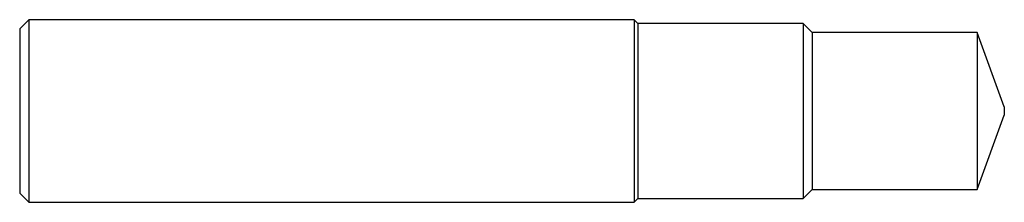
# Model space of a CAD drawing. Header units: inches. Extents: x 0 to 4.25, y -0.39 to 0.39.
import ezdxf

# ---------------------------------------------------------------- set-up
doc = ezdxf.new("R2010")
doc.units = ezdxf.units.IN
doc.header["$MEASUREMENT"] = 0

msp = doc.modelspace()

# ---------------------------------------------------------------- linework, layer by layer
at = {"color": 7, "linetype": 'Continuous', "lineweight": 25}
for p, q in [((0.0394, 0.3937), (0, 0.3543)), ((2.6539, 0.3937), (0.0394, 0.3937)), ((0.0394, 0.3937), (0.0394, -0.3937)), ((2.6701, 0.3775), (2.6539, 0.3937)), ((2.6539, 0.3937), (2.6539, -0.3937)), ((0, 0.3543), (0, -0.3543)), ((3.3831, 0.3775), (2.6701, 0.3775)), ((2.6701, 0.3775), (2.6701, -0.3775)), ((3.4221, 0.3385), (3.3831, 0.3775)), ((3.3831, 0.3775), (3.3831, -0.3775)), ((4.1351, 0.3385), (3.4221, 0.3385)), ((3.4221, 0.3385), (3.4221, -0.3385)), ((4.252, 0.0175), (4.1351, 0.3385)), ((4.1351, 0.3385), (4.1351, -0.3385)), ((4.252, 0.0175), (4.252, -0.0175)), ((4.1351, -0.3385), (4.252, -0.0175)), ((3.3831, -0.3775), (3.4221, -0.3385)), ((3.4221, -0.3385), (4.1351, -0.3385)), ((0, -0.3543), (0.0394, -0.3937)), ((2.6539, -0.3937), (2.6701, -0.3775)), ((2.6701, -0.3775), (3.3831, -0.3775)), ((0.0394, -0.3937), (2.6539, -0.3937))]:
    msp.add_line(p, q, dxfattribs=at)

doc.saveas('drawing.dxf')
